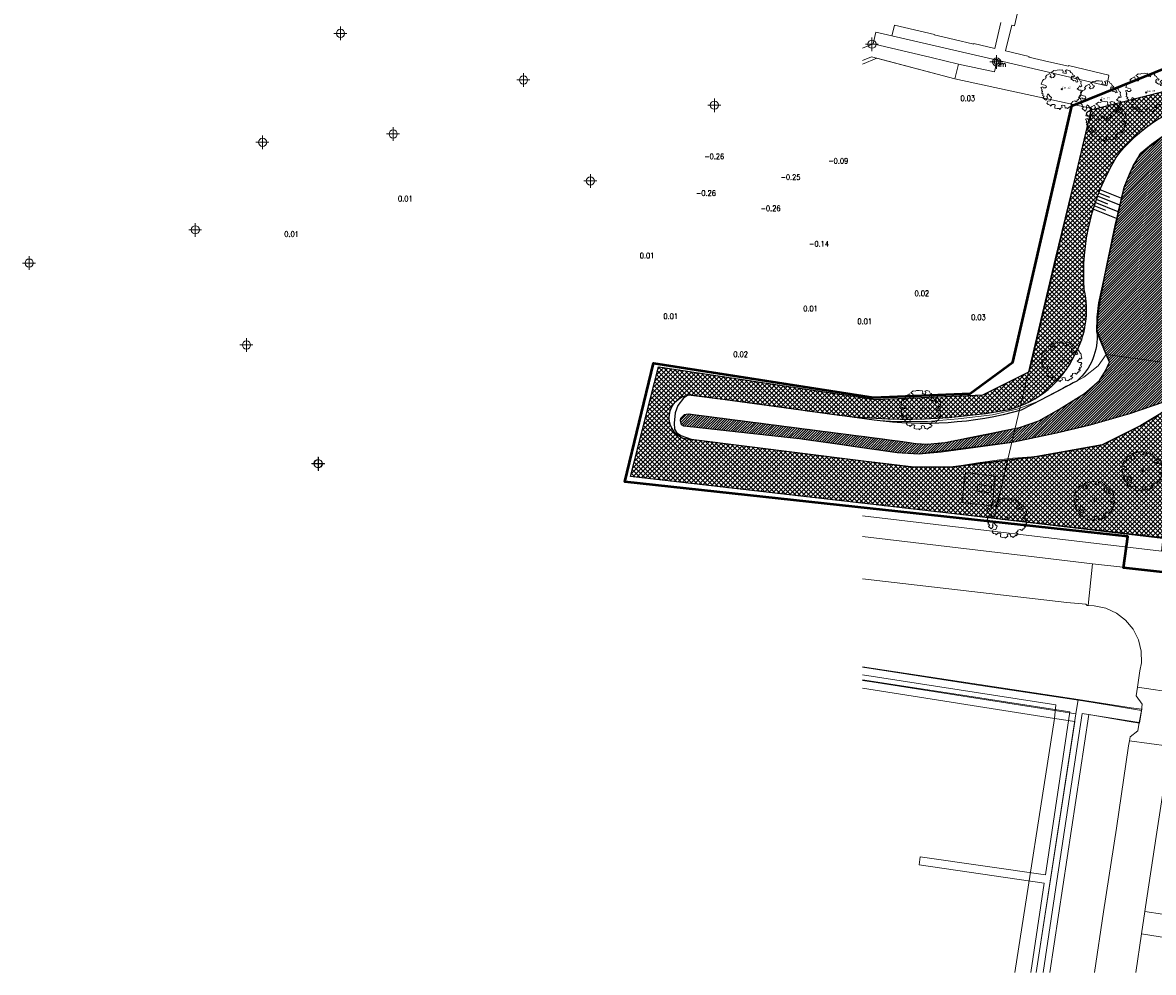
# Model space of a CAD drawing. Header units: metres. Extents: x 252743 to 254903, y 592696 to 593766.
# Tile 1 of 256: x 253471 to 253637, y 592826 to 592965. Entities that reach past the tile are written whole.
import ezdxf
from ezdxf.enums import TextEntityAlignment as Align

# ---------------------------------------------------------------- set-up
doc = ezdxf.new("R2010")
doc.units = ezdxf.units.M
for name, pattern in [('IMPORT-GK-BESCHOEIING-SO', [0]), ('IMPORT-KG-KADASTRAAL-SO _2_', [0]), ('IMPORT-KG-PERCEEL-SO _2_', [0])]:
    doc.linetypes.add(name, pattern=pattern)
for name, color, linetype, lineweight in [('132034000_dwg', 8, 'Continuous', 5), ('ALGEMEEN WERKGRENS', 10, 'FENCELINE1', 50), ('B-BH-GK-BESCHOEIING-G', 250, 'IMPORT-GK-BESCHOEIING-SO', 18), ('B-BH-GR-BEPLANTING_CULTUUR_HEESTERS-G', 250, 'Continuous', 18), ('B-BH-GR-GROENVOORZIENING-G', 250, 'Continuous', 18), ('B-BH-KG-GRENS_KADASTRAAL-G', 250, 'IMPORT-KG-KADASTRAAL-SO _2_', 18), ('B-BH-KG-GRENS_PERCEEL-G', 250, 'IMPORT-KG-PERCEEL-SO _2_', 18), ('B-BH-OG-TERREIN_OEVER-G', 250, 'Continuous', 18), ('B-BH-OG-WATER_MEER-G', 250, 'Continuous', 18), ('B-BH-VH-GESLOTENVERHARDING-G', 250, 'Continuous', 18), ('B-BH-VH-OPENVERHARDING-G', 250, 'Continuous', 18), ('B-WE-GR-BOOM-S2', 8, 'Continuous', 9), ('B-WE-GR-BOOM_STAMDIAMETER-T', 7, 'Continuous', 25), ('N-WE-IE-MEUBILAIR_WEGMEUBILAIR-S', 7, 'Continuous', 18)]:
    doc.layers.add(name, color=color, linetype=linetype, lineweight=lineweight)
for name, color, linetype in [('B-IN-LICHTMAST', 7, 'Continuous'), ('B-WATER-BOVENINSTEEK', 8, 'Continuous'), ('B-WATER-TE-BAGGEREN-WATERGANG', 140, 'Continuous'), ('N-GR-ARC-GROENVOORZIENING-N', 82, 'Continuous'), ('N-WATER-TALUD', 7, 'Continuous'), ('N-WE-ZZ-HOOGTELABEL-T', 7, 'Continuous')]:
    doc.layers.add(name, color=color, linetype=linetype)
doc.layers.get('0').freeze()
doc.styles.add('NLCS-ISO', font='txt')
doc.styles.add('ROMANS', font='romans.shx', dxfattribs={"height": 3})
doc.styles.get("Standard").update_dxf_attribs({"font": 'simplex.shx'})
doc.linetypes.add('FENCELINE1', pattern='A,6.35,-2.54,[133,ltypeshp.shx,S=2.54,R=0,X=-2.54,Y=0],-2.54,25.4', length=36.83)

# ---------------------------------------------------------------- blocks, each defined once
blk = doc.blocks.new('SIE-WEG_LICHTMAST-SO')
at = {"color": 0}
for p, q in [((2.857143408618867e-05, -3.458646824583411e-05), (2.857143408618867e-05, 0.4969654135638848)), ((-0.4839714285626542, -3.458646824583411e-05), (0.4660285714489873, -3.458646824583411e-05)), ((2.857143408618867e-05, -3.458646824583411e-05), (2.857143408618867e-05, -0.5030345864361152))]:
    blk.add_line(p, q, dxfattribs=at)
blk.add_circle((0, 0), 0.2999999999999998, dxfattribs=at)
blk = doc.blocks.new('B_LICHTMAST')
blk.add_circle((0, 0), 0.9000000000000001)
blk.add_point((0, 0))
blk.add_text('lm', height=1.8).set_placement((0.6, 0), align=Align.TOP_LEFT)
blk = doc.blocks.new('132034000_dwg_GWW-CAD Brk tekening 12A-1381409-Plot dakaanzicht')
at = {"layer": 'B-BH-KG-GRENS_KADASTRAAL-G', "color": 253, "linetype": 'Continuous', "lineweight": 9, "flags": 128}
for points in [[(253593989.0811732, 592894277.8999023), (253600062.9999999, 592893600.0000001), (253613233, 592892031.0000001), (253622231, 592930098), (253627585, 592952094.0000001), (253607506, 592956478.0000001), (253596081, 592959466), (253593989.0811732, 592958606.9970253)], [(253619417.9115974, 592825506.0123112), (253625099, 592862255), (253622087, 592862728.0000001), (253622305, 592864707.0000001), (253593989.0811732, 592869092.9611559)], [(253616313.5855634, 592825506.0123112), (253622087, 592862728.0000001), (253593989.0811732, 592867141.1836679)]]:
    blk.add_lwpolyline(points, dxfattribs=at)
at = {"layer": 'B-BH-KG-GRENS_PERCEEL-G', "color": 253, "linetype": 'Continuous', "lineweight": 9, "flags": 128}
for points in [[(253593989.0811732, 592958606.9970253), (253596081, 592959466), (253607506, 592956478.0000001), (253627585, 592952094.0000001), (253622231, 592930098), (253613233, 592892031.0000001), (253600062.9999999, 592893600.0000001), (253593989.0811732, 592894277.8999023)], [(253593989.0811732, 592869092.9611559), (253622305, 592864707.0000001), (253622087, 592862728.0000001), (253593989.0811732, 592867141.1836679)], [(253593989.0811732, 592867141.1836679), (253622087, 592862728.0000001), (253616313.5855634, 592825506.0123112)], [(253616313.5855634, 592825506.0123112), (253622087, 592862728.0000001), (253625099, 592862255), (253619417.9115974, 592825506.0123112)]]:
    blk.add_lwpolyline(points, dxfattribs=at)
blk = doc.blocks.new('132034000_dwg_GWW-CAD Bgt tekening 12A-1381416-Plot dakaanzicht')
at = {"layer": 'B-BH-GK-BESCHOEIING-G', "color": 253, "linetype": 'Continuous', "lineweight": 9, "flags": 128}
blk.add_lwpolyline([(253629694, 592916045), (253629121, 592917692), (253628347, 592919571), (253628353, 592921534), (253628619, 592923611), (253630696, 592933275), (253632334, 592940574), (253633613, 592943688), (253634686, 592945474), (253636422, 592946884), (253637897, 592947977)], dxfattribs=at)
at = {"layer": 'B-BH-GR-BEPLANTING_CULTUUR_HEESTERS-G', "color": 253, "lineweight": 9, "flags": 128}
blk.add_lwpolyline([(253598271, 592962764), (253613690, 592959169), (253613302, 592957476), (253608034, 592958605), (253604037, 592959558), (253595522, 592961587), (253595920, 592963316)], close=True, dxfattribs=at)
at = {"layer": 'B-BH-GR-GROENVOORZIENING-G', "color": 253, "lineweight": 9, "flags": 128}
blk.add_lwpolyline([(253593989.0811732, 592900451.6271414), (253601484, 592899527.0000001), (253607267, 592899602.0000001), (253610887, 592900162.0000001), (253615107, 592900775.0000001), (253615313, 592900823.0000002), (253613235, 592892032.0000001), (253597735, 592893882.0000001), (253593989.0811732, 592894313.2504827)], dxfattribs=at)
for points in [[(253608545, 592894354), (253612956, 592893857), (253613422, 592898208), (253609041, 592898765)], [(253644438, 592860668), (253642316, 592846222), (253640506, 592833656), (253635366, 592834417), (253635471, 592835106), (253637036, 592845417), (253638708, 592856552), (253638919, 592857725), (253639030, 592858647), (253639092, 592859171), (253638286, 592860325), (253638479, 592861585), (253640752, 592861239)]]:
    blk.add_lwpolyline(points, close=True, dxfattribs=at)
at = {"layer": 'B-BH-OG-TERREIN_OEVER-G', "color": 253, "lineweight": 9, "flags": 128}
for points in [[(253593989.0811732, 592906662.3518461), (253595654, 592906435.0000001), (253598828, 592906232), (253603518, 592906232), (253607995, 592906606.0000001), (253613041, 592907223.0000001), (253616788, 592908082), (253617051, 592908181), (253619919, 592909261.0000001), (253622752, 592910722.0000001), (253626404, 592912724), (253628530, 592914405.0000001), (253629694, 592916045.0000001), (253629955, 592915566.0000001)], [(253629955, 592915566.0000001), (253630181, 592914947.0000001), (253629599.9999999, 592913678), (253628701, 592912266.0000001), (253626502, 592910339.0000001), (253622742, 592907983), (253619822, 592906317.0000001), (253616961, 592905343.0000001), (253611502, 592904147.0000001), (253606072, 592903181), (253603474, 592902929), (253601800, 592902991), (253600473, 592903226.0000001), (253594644, 592903994), (253593989.0811732, 592904078.029003)], [(253593989.0811732, 592902377.1412332), (253595447, 592902173.0000001), (253599025, 592901643.0000001), (253602228, 592901460.0000001), (253605520, 592901739.0000001), (253610516, 592902418), (253615887, 592903182), (253622386, 592904548.0000001), (253627325, 592905689.0000001), (253633104, 592907375.0000001), (253639923, 592909723.0000001), (253639047, 592908486.0000001), (253637224, 592907134.0000001), (253634761, 592905658), (253632491, 592904486.0000001), (253629108, 592902803.0000001), (253619538, 592901094.0000001), (253615313, 592900823.0000002), (253615107, 592900775.0000001), (253610887, 592900162.0000001), (253607267, 592899602.0000001), (253601484, 592899527.0000001), (253593989.0811732, 592900451.6271414)]]:
    blk.add_lwpolyline(points, dxfattribs=at)
at = {"layer": 'B-BH-OG-WATER_MEER-G', "color": 253, "lineweight": 9, "flags": 128}
for points in [[(253644641, 592914010), (253629694, 592916045), (253629121, 592917692), (253628347, 592919571), (253628353, 592921534), (253628619, 592923611), (253630696, 592933275), (253632334, 592940574), (253633613, 592943688), (253634686, 592945474), (253636422, 592946884), (253637897, 592947977)], [(253593989.0811732, 592904078.029003), (253594644, 592903994), (253600473, 592903226.0000001), (253601800, 592902991), (253603474, 592902929), (253606072, 592903181), (253611502, 592904147.0000001), (253616961, 592905343.0000001), (253619822, 592906317.0000001), (253622742, 592907983), (253626502, 592910339.0000001), (253628701, 592912266.0000001), (253629599.9999999, 592913678), (253630181, 592914947.0000001), (253629955, 592915566.0000001), (253629694, 592916045.0000001), (253644641, 592914010.0000001), (253643800, 592912771.0000001), (253642613, 592911591.0000001), (253641427, 592910700.0000001), (253639923, 592909723.0000001)], [(253639923, 592909723.0000001), (253633104, 592907375.0000001), (253627325, 592905689.0000001), (253622386, 592904548.0000001), (253615887, 592903182), (253610516, 592902418), (253605520, 592901739.0000001), (253602228, 592901460.0000001), (253599025, 592901643.0000001), (253595447, 592902173.0000001), (253593989.0811732, 592902377.1412332)]]:
    blk.add_lwpolyline(points, dxfattribs=at)
at = {"layer": 'B-BH-VH-GESLOTENVERHARDING-G', "color": 253, "lineweight": 9, "flags": 128}
blk.add_lwpolyline([(253593989.0811732, 592889378.8921992), (253619119, 592886386.0000001), (253627685, 592885402.0000001), (253627023, 592879287.0000001), (253626917, 592879293), (253626698, 592879484.0000001), (253623903, 592879702.0000001), (253593989.0811732, 592883173.2397274)], dxfattribs=at)
at = {"layer": 'B-BH-VH-OPENVERHARDING-G', "color": 253, "lineweight": 9}
blk.add_line((253595303, 592959674.0000001), (253593989.0811732, 592959122.9612635), dxfattribs=at)
at = {"layer": 'B-BH-VH-OPENVERHARDING-G', "color": 253, "lineweight": 9, "flags": 128}
for points in [[(253616948, 592967212), (253616236, 592964216), (253615834, 592964316), (253614939, 592960553), (253618387, 592959746), (253618362, 592959640), (253621289, 592958958), (253624149, 592958297), (253624172, 592958392), (253630061, 592957014), (253630040, 592956916), (253630058, 592956912), (253629760, 592955422), (253613690, 592959169), (253598271, 592962764), (253598637, 592964257), (253598654, 592964327), (253604497, 592962969), (253604483, 592962908), (253607406, 592962231), (253610266, 592961549), (253610284, 592961625), (253613346, 592960913), (253614259, 592964693)], [(253593989.0811732, 592960926.6459557), (253595522, 592961587), (253604037, 592959558.0000001), (253608034, 592958605.0000001), (253607506, 592956478.0000001), (253595303, 592959674.0000001)], [(253593989.0811732, 592894313.2504827), (253597735, 592893882.0000001), (253613235, 592892032.0000001), (253637984, 592889078.0000001), (253637776, 592887221.0000001), (253593989.0811732, 592892388.1159223)], [(253640184, 592866440), (253634278, 592867323), (253634619, 592869683), (253634849, 592870879), (253634817, 592872596), (253634404, 592874263), (253633630, 592875797), (253632535, 592877120), (253631174, 592878167), (253629613, 592878884), (253627932, 592879237), (253627023, 592879287), (253627685, 592885402), (253637445, 592884281)], [(253639378.1194331, 592825506.0123112), (253640059, 592830338.0000001), (253634873, 592831158), (253635366, 592834417.0000001), (253640506, 592833656.0000001), (253642316, 592846222), (253644438, 592860668.0000001), (253640752, 592861239.0000001), (253638479, 592861585.0000001), (253638829, 592863396.0000001), (253644680, 592862455), (253646738, 592876417), (253648311, 592876502.0000001), (253649408, 592875839), (253651263, 592875573.0000001), (253651361, 592876389.0000001), (253651817, 592876370.0000001), (253654207, 592876106.0000001), (253653971, 592873788.0000001), (253648308, 592874438), (253646489, 592862194.0000001)], [(253593989.0811732, 592870283.6363099), (253625583, 592865474.0000001), (253625259, 592863413.0000001), (253597819, 592867698.0000001), (253595337, 592868085.0000001), (253593989.0811732, 592868295.4910191)], [(253593989.0811732, 592870225.0567014), (253610007, 592867745.0000001), (253626279, 592865280.0000001), (253630447, 592864635.0000001), (253634839, 592863875), (253634514, 592862117.0000001), (253626176, 592863435.0000001), (253622466, 592838927.0000001), (253620454.301997, 592825506.0123112)], [(253618616.7819819, 592825506.0123112), (253620581, 592838601), (253602258, 592841275.0000001), (253602400, 592842445.0000001), (253620776, 592839783), (253624378, 592863709), (253609886, 592865932.0000001), (253593989.0811732, 592868368.5798887)], [(253619409.6344618, 592825506.0123112), (253625259, 592863413.0000001), (253625583, 592865474.0000001), (253633358, 592864290.0000001), (253634890, 592864057.0000001), (253634581.9999999, 592862043.0000001)], [(253634581.9999999, 592862043.0000001), (253633064, 592862295.0000001), (253627139, 592863277.0000001), (253621418.2490591, 592825506.0123112)], [(253627955.0763743, 592825506.0123112), (253629299, 592834397.0000001), (253631192, 592846637.0000001), (253632959, 592858721.0000001), (253633098, 592859444.0000001), (253638885, 592858667.0000001), (253639030, 592858647.0000001), (253638919, 592857725.0000001), (253638708, 592856552.0000001), (253637036, 592845417), (253635471, 592835106.0000001), (253635366, 592834417.0000001), (253634873, 592831158), (253634018.1831297, 592825506.0123112)]]:
    blk.add_lwpolyline(points, dxfattribs=at)
for points in [[(253613422, 592898208), (253612956, 592893857), (253608545, 592894354), (253609041, 592898765)], [(253610748, 592896014), (253612773, 592895778), (253612889, 592896771), (253610893, 592897004)], [(253638829, 592863396), (253638479, 592861585), (253638286, 592860325), (253639092, 592859171), (253639030, 592858647), (253638885, 592858667), (253633098, 592859444), (253633212, 592860042), (253634347, 592860881), (253634514, 592862117), (253634839, 592863875), (253634981, 592864791), (253634089, 592866014), (253634278, 592867323), (253640184, 592866440), (253639972, 592865000), (253638916, 592864216)]]:
    blk.add_lwpolyline(points, close=True, dxfattribs=at)
blk = doc.blocks.new('132034000_dwg-1357416-Plot dakaanzicht')
for name in ['132034000_dwg_GWW-CAD Brk tekening 12A-1381409-Plot dakaanzicht', '132034000_dwg_GWW-CAD Bgt tekening 12A-1381416-Plot dakaanzicht']:
    blk.add_blockref(name, (0, 0))
blk = doc.blocks.new('SGR-BOOM_06_ST')
at = {"linetype": 'Continuous', "flags": 128}
blk.add_lwpolyline([(2.697926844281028, 3.519936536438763), (2.530031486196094, 3.938911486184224), (2.197017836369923, 4.064448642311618), (1.94450365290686, 4.524361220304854), (1.273022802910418, 4.692183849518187), (0.8554126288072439, 4.524288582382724), (1.107912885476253, 4.273186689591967), (1.064270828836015, 3.811889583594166), (0.2276521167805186, 3.979701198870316), (0.3518243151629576, 4.315444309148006), (0.1839317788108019, 4.692111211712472), (-0.1504327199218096, 4.608837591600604), (-0.4861730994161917, 4.692066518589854), (-1.154910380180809, 4.649713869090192), (-1.490634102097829, 4.483188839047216), (-1.95193375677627, 4.56504461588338), (-2.538756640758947, 4.105076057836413), (-2.119756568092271, 3.896293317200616), (-1.994180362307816, 3.643818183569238), (-1.575180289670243, 3.435035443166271), (-1.994130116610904, 2.890461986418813), (-2.538667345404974, 2.766231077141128), (-2.915367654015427, 3.099211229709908), (-2.619546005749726, 3.216664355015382), (-2.873110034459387, 3.855299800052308), (-3.627802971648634, 3.434898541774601), (-4.004453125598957, 3.015887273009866), (-3.794266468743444, 2.84803387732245), (-4.004419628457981, 2.513649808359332), (-4.424759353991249, 2.345754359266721), (-4.716801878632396, 2.05367287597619), (-5.01017267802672, 1.214316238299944), (-3.88011881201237, 0.9209648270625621), (-3.712226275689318, 0.5442979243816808), (-4.004271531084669, 0.2931597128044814), (-4.506508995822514, 0.2931262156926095), (-4.602327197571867, 0.5555981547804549), (-5.093368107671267, 0.3763383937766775), (-4.757596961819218, -0.1681847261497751), (-4.925450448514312, -0.3770066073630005), (-4.716628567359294, -0.544860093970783), (-4.88446521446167, -1.006165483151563), (-4.532341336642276, -1.182198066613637), (-4.716561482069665, -1.550699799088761), (-4.424496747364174, -1.591623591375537), (-4.292786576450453, -1.70719043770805), (-4.61907625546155, -2.106831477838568), (-3.920821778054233, -2.682045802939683), (-3.668355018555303, -2.430910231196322), (-3.459575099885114, -1.969602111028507), (-3.627456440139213, -1.760802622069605), (-3.418684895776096, -1.173935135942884), (-3.123882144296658, -1.341782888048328), (-2.788119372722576, -1.760746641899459), (-2.496040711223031, -2.010481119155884), (-2.788049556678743, -2.807529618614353), (-3.418567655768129, -2.931766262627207), (-3.668290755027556, -3.394441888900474), (-3.332530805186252, -3.771097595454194), (-2.831649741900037, -3.896623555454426), (-2.768861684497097, -4.022178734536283), (-2.70607362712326, -4.147733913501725), (-2.328058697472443, -3.728722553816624), (-1.825821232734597, -3.728689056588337), (-1.574691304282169, -3.89653972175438), (-1.698860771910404, -4.27322610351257), (-1.6988383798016, -4.608960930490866), (-1.154284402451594, -4.735848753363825), (-0.6097418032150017, -4.692139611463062), (-0.4855303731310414, -4.944614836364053), (-0.2330665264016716, -4.64980644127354), (0.1012924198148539, -4.483281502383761), (-0.05880460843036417, -4.006538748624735), (0.2691206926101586, -3.89641674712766), (0.7727313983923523, -4.023307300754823), (0.8560217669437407, -4.608790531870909), (1.149445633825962, -4.565098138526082), (1.441519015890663, -4.735675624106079), (2.070647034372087, -4.232031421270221), (2.365446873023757, -4.356206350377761), (2.321760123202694, -4.14739857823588), (2.657483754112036, -3.979508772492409), (2.406348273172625, -3.728406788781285), (2.112915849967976, -3.643810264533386), (2.574182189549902, -3.226158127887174), (2.615108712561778, -2.975036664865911), (3.159645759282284, -2.848076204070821), (3.537702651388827, -3.058226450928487), (3.787439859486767, -2.807091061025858), (3.770391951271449, -2.632754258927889), (4.123163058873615, -2.632730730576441), (4.123146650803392, -2.386717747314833), (4.458873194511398, -2.262500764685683), (4.458859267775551, -2.05369007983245), (4.082181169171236, -2.05371520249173), (4.543444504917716, -1.591025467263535), (4.250006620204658, -1.424542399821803), (4.626693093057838, -1.550076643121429), (4.752232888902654, -1.256641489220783), (4.54339981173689, -0.9209205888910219), (4.835431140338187, -0.4609716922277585), (4.667549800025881, -0.2521722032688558), (4.249928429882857, -0.2522000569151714), (3.746303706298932, 0.08486595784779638), (4.082024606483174, 0.2936990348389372), (4.375415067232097, 0.8382641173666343), (4.543299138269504, 0.5885213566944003), (4.876296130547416, 0.7127381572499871), (4.667437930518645, 1.425137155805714), (4.711079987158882, 1.886434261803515), (4.499534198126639, 1.969671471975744), (4.163754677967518, 2.639753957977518), (3.828442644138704, 3.012677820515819), (3.373874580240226, 2.603955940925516), (3.662895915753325, 2.430909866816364), (3.914056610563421, 1.801765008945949), (3.537384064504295, 1.718488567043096), (3.327180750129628, 2.136095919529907), (2.991451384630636, 2.054186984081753), (2.657064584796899, 2.305283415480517), (2.238064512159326, 2.514066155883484), (2.446864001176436, 2.681947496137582), (2.321287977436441, 2.931693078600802), (2.530081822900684, 3.184190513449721), (2.865825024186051, 3.05865353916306), (3.159240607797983, 3.226540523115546)], close=True, dxfattribs=at)
blk.add_circle((0, 0), 0.15)
at = {"layer": 'B-WE-GR-BOOM_STAMDIAMETER-T', "style": 'NLCS-ISO'}
blk.add_attdef('STAMDIAMETER', text='', height=0.3, dxfattribs=at).set_placement((0, 0), align=Align.BOTTOM_LEFT)

msp = doc.modelspace()

# ---------------------------------------------------------------- hatches: boundary and pattern name
at = {"layer": 'B-WATER-TE-BAGGEREN-WATERGANG'}
h = msp.add_hatch(dxfattribs=at)
h.set_pattern_fill('ANSI31', color=256, scale=0.08299999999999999)
h.set_pattern_definition([(45, (0, 0), (-0.1863403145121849, 0.1863403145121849), [])])
h.paths.add_polyline_path([(253567.865, 592907.246), (253568.443, 592907.36), (253579.8140653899, 592905.8967466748), (253593.427317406, 592904.1501057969), (253599.8213212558, 592903.3118619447), (253600.4729999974, 592903.2260000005), (253601.8, 592902.991), (253603.474, 592902.929), (253606.072, 592903.181), (253616.961, 592905.3430000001), (253619.822, 592906.317), (253622.742, 592907.983), (253626.5020000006, 592910.3390000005), (253628.7010000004, 592912.2660000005), (253629.5999999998, 592913.6779999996), (253630.181, 592914.947), (253629.6939999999, 592916.045), (253628.3364075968, 592919.3755166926), (253628.353, 592921.5340000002), (253628.619, 592923.611), (253632.3340000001, 592940.5740000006), (253633.3647766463, 592943.0836469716), (253634.6859999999, 592945.4739999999), (253637.8970000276, 592947.9770000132), (253641.828, 592949.813), (253646.997, 592950.754), (253649.5133419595, 592951.1473662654), (253650.983, 592951.172), (253651.6745173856, 592951.025314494), (253652.8835181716, 592950.0424209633), (253653.3729999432, 592949.173000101), (253653.368, 592947.297), (253646.8250000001, 592920.6140000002), (253645.9830000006, 592919.1730000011), (253644.6410000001, 592914.0100000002), (253643.8000000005, 592912.7710000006), (253642.6129999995, 592911.5909999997), (253639.9229999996, 592909.7229999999), (253633.1039999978, 592907.3749999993), (253627.6555099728, 592905.7854249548), (253622.3860000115, 592904.5480000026), (253615.8681586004, 592903.1793198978), (253602.2280000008, 592901.4600000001), (253599.0250000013, 592901.6429999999), (253589.236847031, 592903.0425602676), (253584.713, 592903.676), (253577.1208930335, 592904.512745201), (253569.6253835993, 592905.3388441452), (253567.773, 592905.543), (253567.457, 592905.746), (253567.285, 592906.382), (253567.315, 592906.728)])
at = {"layer": 'N-GR-ARC-GROENVOORZIENING-N'}
h = msp.add_hatch(dxfattribs=at)
h.set_pattern_fill('ANSI37', color=256, scale=0.15)
h.set_pattern_definition([(45, (0, 0), (-0.3367596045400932, 0.3367596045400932), []), (135, (0, 0), (-0.3367596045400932, -0.3367596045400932), [])])
edge = h.paths.add_edge_path(flags=16)
edge.add_arc((253688.6698402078, 592784.8656937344), 174.2347316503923, 102.9304769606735, 105.25854692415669, ccw=False)
edge.add_arc((253650.8464449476, 592948.1681098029), 6.617455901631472, 1.5252866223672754, 100.13854102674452, ccw=False)
edge.add_line((253657.4615561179, 592948.3442540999), (253657.328911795, 592946.6391904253))
edge.add_line((253657.328911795, 592946.6391904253), (253651.4989787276, 592923.8406896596))
edge.add_arc((253631.4254984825, 592927.3930515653), 20.38538408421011, 303.48306557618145, 349.96438851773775, ccw=False)
edge.add_line((253642.6719211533, 592910.3906440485), (253637.223999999, 592907.1339999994))
edge.add_line((253637.223999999, 592907.1339999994), (253634.7609999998, 592905.6579999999))
edge.add_line((253634.7609999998, 592905.6579999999), (253629.1079999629, 592902.8029999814))
edge.add_line((253629.1079999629, 592902.8029999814), (253619.5380000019, 592901.0940000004))
edge.add_line((253619.5380000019, 592901.0940000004), (253607.267000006, 592899.6020000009))
edge.add_line((253607.267000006, 592899.6020000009), (253601.4839999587, 592899.5270000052))
edge.add_line((253601.4839999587, 592899.5270000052), (253590.8585648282, 592900.8378301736))
edge.add_line((253590.8585648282, 592900.8378301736), (253577.7541256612, 592902.454488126))
edge.add_line((253577.7541256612, 592902.454488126), (253567.6124749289, 592903.7521695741))
edge.add_arc((253568.9993954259, 592906.8181113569), 3.365047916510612, 98.9760628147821, 245.659734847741, ccw=False)
edge.add_arc((253475.9104541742, 592150.8357836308), 764.9274037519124, 81.6488871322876, 83.04959971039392, ccw=False)
edge.add_arc((253600.2276280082, 592989.8688168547), 83.27251561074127, 260.8653323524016, 280.5804538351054)
edge.add_arc((253611.6611895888, 592922.35444776), 14.85181616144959, 285.050621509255, 334.5956114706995)
edge.add_arc((253613.4278320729, 592922.5804567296), 13.38757452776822, 330.4746965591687, 372.894413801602)
edge.add_arc((253659.4134931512, 592927.8635593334), 33.01558556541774, 148.8830366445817, 183.9870336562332, ccw=False)
edge.add_arc((253648.9425040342, 592931.5698085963), 22.24875944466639, 105.98479150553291, 143.1091290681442, ccw=False)
edge = h.paths.add_edge_path()
edge.add_line((253627.4600391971, 592951.913796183), (253645.7713144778, 592956.531983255))
edge.add_line((253645.7713144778, 592956.531983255), (253653.4987677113, 592957.1479468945))
edge.add_line((253653.4987677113, 592957.1479468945), (253661.8082002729, 592954.9218046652))
edge.add_line((253661.8082002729, 592954.9218046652), (253662.2109392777, 592953.5636054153))
edge.add_line((253662.2109392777, 592953.5636054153), (253662.7253929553, 592951.7298562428))
edge.add_arc((253658.7534774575, 592950.2296084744), 4.245804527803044, -17.117870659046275, 20.692248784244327, ccw=False)
edge.add_line((253662.81119818, 592948.9799050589), (253659.2939569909, 592937.182658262))
edge.add_line((253659.2939569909, 592937.182658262), (253652.3563909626, 592911.6997294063))
edge.add_line((253652.3563909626, 592911.6997294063), (253650.9025068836, 592905.1476285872))
edge.add_arc((253645.2562484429, 592907.0540951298), 5.959433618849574, 289.91974605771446, 341.3426788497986, ccw=False)
edge.add_line((253647.2866488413, 592901.4512098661), (253643.4665744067, 592899.962378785))
edge.add_arc((253645.7708756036, 592893.0572087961), 7.279503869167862, 108.4541975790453, 173.7583834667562)
edge.add_line((253638.5345227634, 592893.8486468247), (253638.1076484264, 592889.2040589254))
edge.add_line((253638.1076484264, 592889.2040589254), (253632.8795842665, 592889.7879625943))
edge.add_line((253632.8795842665, 592889.7879625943), (253559.9522374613, 592898.1769253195))
edge.add_line((253559.9522374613, 592898.1769253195), (253564.0780318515, 592914.2688563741))
edge.add_line((253564.0780318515, 592914.2688563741), (253595.8439932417, 592909.4385415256))
edge.add_line((253595.8439932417, 592909.4385415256), (253611.583921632, 592910.1209197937))
edge.add_line((253611.583921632, 592910.1209197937), (253618.4216554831, 592913.5475677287))
edge.add_line((253618.4216554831, 592913.5475677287), (253627.5328885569, 592951.9876965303))

# ---------------------------------------------------------------- linework, layer by layer
at = {"layer": 'ALGEMEEN WERKGRENS', "ltscale": 0.3}
msp.add_lwpolyline([(253983.948, 592985.9839999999), (253988.3556754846, 592968.3210774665, 0.1289465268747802), (253974.2677038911, 592955.2513071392), (253970.4203707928, 592946.8602480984, -0.0837852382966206), (253948.4487089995, 592913.7152736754, -0.09025934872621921), (253907.2532639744, 592881.5882848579, -0.1560295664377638), (253824.2295635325, 592866.9065797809), (253796.7617162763, 592870.0570945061), (253704.005946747, 592881.265993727), (253656.434998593, 592886.7029763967), (253655.9515545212, 592882.1394631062), (253632.2405569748, 592884.7764323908), (253632.8421086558, 592889.3994335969), (253559.1310829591, 592897.4088580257), (253563.3458551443, 592914.7948538), (253595.547573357, 592909.7371527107), (253609.7425976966, 592910.3525542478), (253615.993630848, 592914.9373029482), (253624.6652026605, 592952.4976242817), (253653.9359214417, 592964.3409799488), (253680.3966956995, 593069.4514968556), (253685.7321312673, 593068.0886558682)], format="xyb", dxfattribs=at)
at = {"layer": 'B-WATER-BOVENINSTEEK'}
msp.add_lwpolyline([(253637.8969999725, 592947.9769999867), (253636.3372554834, 592946.8151694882), (253634.686, 592945.474, 0.05767357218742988), (253632.334, 592940.574, 0.0212088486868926), (253629.0771549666, 592925.5379121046, 0.04760043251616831), (253628.3364075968, 592919.3755166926, -0.2403787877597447), (253625.3667669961, 592912.1553963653, -0.002882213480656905), (253617.2060764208, 592907.8838040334, -0.1021773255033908), (253595.6540000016, 592906.4349999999), (253568.478, 592910.146), (253567.75, 592909.644), (253566.904, 592908.585), (253566.492, 592907.525), (253566.352, 592905.975), (253566.404, 592905.132), (253566.702, 592904.641), (253567.326, 592904.177), (253568.8758514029, 592903.636656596), (253601.4839999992, 592899.5270000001), (253607.2669999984, 592899.602), (253619.538000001, 592901.0940000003), (253629.1079999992, 592902.8029999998), (253634.7610000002, 592905.6580000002), (253637.2239999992, 592907.1339999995)], format="xyb", dxfattribs=at)
msp.add_lwpolyline([(253639.9229999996, 592909.7229999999), (253633.1039999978, 592907.3749999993), (253627.6555099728, 592905.7854249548), (253622.3860000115, 592904.5480000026), (253615.8681586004, 592903.1793198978), (253602.2280000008, 592901.4600000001), (253599.0250000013, 592901.6429999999), (253589.236847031, 592903.0425602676), (253584.713, 592903.676), (253577.1208930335, 592904.512745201), (253569.6253835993, 592905.3388441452), (253567.773, 592905.543), (253567.457, 592905.746), (253567.285, 592906.382), (253567.315, 592906.728), (253567.865, 592907.246), (253568.443, 592907.36), (253579.8140653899, 592905.8967466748), (253593.427317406, 592904.1501057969), (253599.8213212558, 592903.3118619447), (253600.4729999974, 592903.2260000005), (253601.8, 592902.991), (253603.474, 592902.929), (253606.072, 592903.181), (253616.961, 592905.3430000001), (253619.822, 592906.317), (253622.742, 592907.983), (253626.5020000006, 592910.3390000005), (253628.7010000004, 592912.2660000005), (253629.5999999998, 592913.6779999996), (253630.181, 592914.947), (253629.6939999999, 592916.045), (253628.3364075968, 592919.3755166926), (253628.353, 592921.5340000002), (253628.619, 592923.611), (253632.3340000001, 592940.5740000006), (253633.3647766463, 592943.0836469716), (253634.6859999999, 592945.4739999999), (253637.8970000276, 592947.9770000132)], dxfattribs=at)
at = {"layer": 'B-WATER-TE-BAGGEREN-WATERGANG'}
for p, q in [((253587.4714026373, 592903.300047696), (253587.4701956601, 592903.2899309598)), ((253588.4643608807, 592903.1815828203), (253588.4607399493, 592903.1512326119)), ((253589.4573191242, 592903.0631179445), (253589.4512097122, 592903.011909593))]:
    msp.add_line(p, q, dxfattribs=at)
at = {"layer": 'N-GR-ARC-GROENVOORZIENING-N'}
msp.add_lwpolyline([(253627.4600391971, 592951.913796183), (253645.7713144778, 592956.531983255), (253653.4987677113, 592957.1479468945), (253661.8082002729, 592954.9218046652), (253662.2109392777, 592953.5636054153), (253662.7253929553, 592951.7298562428, -0.1664910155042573), (253662.81119818, 592948.9799050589), (253659.2939569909, 592937.182658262), (253652.3563909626, 592911.6997294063), (253650.9025068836, 592905.1476285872, -0.228217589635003), (253647.2866488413, 592901.4512098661), (253643.4665744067, 592899.962378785, 0.2929139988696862), (253638.5345227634, 592893.8486468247), (253638.1076484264, 592889.2040589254), (253632.8795842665, 592889.7879625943), (253559.9522374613, 592898.1769253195), (253564.0780318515, 592914.2688563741), (253595.8439932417, 592909.4385415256), (253611.583921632, 592910.1209197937), (253618.4216554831, 592913.5475677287), (253627.5328885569, 592951.9876965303)], format="xyb", dxfattribs=at)
at = {"layer": 'N-WATER-TALUD'}
for p, q in [((253629.9350386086, 592938.1062623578), (253628.2555442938, 592938.781943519)), ((253631.6683305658, 592937.9478846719), (253628.4245883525, 592939.2528819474)), ((253630.2290989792, 592939.0658521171), (253628.6006674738, 592939.7209900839)), ((253631.9684839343, 592938.9050231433), (253628.7837743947, 592940.1862708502)), ((253631.1971276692, 592935.9816676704), (253627.7907684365, 592937.3520877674)), ((253629.6409782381, 592937.1466725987), (253627.9386148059, 592937.8315542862)), ((253631.4300874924, 592936.9658389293), (253628.0935474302, 592938.3081699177))]:
    msp.add_line(p, q, dxfattribs=at)
msp.add_lwpolyline([(253642.8155919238, 592952.9583159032, -0.0101584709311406), (253649.6815812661, 592954.6822340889, -0.4589617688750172), (253657.4615561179, 592948.3442540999), (253657.328911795, 592946.6391904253), (253651.4989787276, 592923.8406896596, -0.2056403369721), (253642.6719211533, 592910.3906440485), (253637.223999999, 592907.1339999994), (253634.7609999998, 592905.6579999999), (253629.1079999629, 592902.8029999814), (253619.5380000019, 592901.0940000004), (253607.267000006, 592899.6020000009), (253601.4839999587, 592899.5270000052), (253590.8585648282, 592900.8378301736), (253577.7541256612, 592902.454488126), (253567.6124749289, 592903.7521695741, -0.7445877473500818), (253568.4743745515, 592910.1419495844, -0.006111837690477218), (253587.0076592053, 592907.6523691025, 0.08623626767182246), (253615.5177956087, 592908.0120967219, 0.219612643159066), (253625.07687131, 592915.9829544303, 0.1872339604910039), (253626.4778115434, 592925.5679619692, -0.154379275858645), (253631.1483842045, 592944.9255787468, -0.1634173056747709)], format="xyb", close=True, dxfattribs=at)

# ---------------------------------------------------------------- block references
at = {"layer": '132034000_dwg', "color": 253, "lineweight": 9, "xscale": 0.001, "yscale": 0.001, "zscale": 0.001}
msp.add_blockref('132034000_dwg-1357416-Plot dakaanzicht', (0, 0), dxfattribs=at)
at = {"layer": 'B-IN-LICHTMAST', "xscale": 0.4, "yscale": 0.4, "zscale": 0.4}
msp.add_blockref('B_LICHTMAST', (253613.6229052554, 592958.9316248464, 1.71953), dxfattribs=at)
at = {"layer": 'B-WE-GR-BOOM-S2'}
ref = msp.add_blockref('SGR-BOOM_06_ST', (253623.1714294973, 592954.9356964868, -0.32367), dxfattribs=dict(at, xscale=0.6, yscale=0.6, zscale=0.6))
ref.add_attrib('STAMDIAMETER', 'Dia 32', dxfattribs={"layer": 'B-WE-GR-BOOM_STAMDIAMETER-T', "height": 0.3, "style": 'NLCS-ISO'}).set_placement((253623.1714294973, 592954.9356964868, -0.32367), align=Align.BOTTOM_LEFT)
ref = msp.add_blockref('SGR-BOOM_06_ST', (253635.5624330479, 592954.4459946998, -0.32145), dxfattribs=dict(at, xscale=0.6, yscale=0.6, zscale=0.6))
ref.add_attrib('STAMDIAMETER', 'Dia 38', dxfattribs={"layer": 'B-WE-GR-BOOM_STAMDIAMETER-T', "height": 0.3, "style": 'NLCS-ISO'}).set_placement((253635.5624330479, 592954.4459946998, -0.32145), align=Align.BOTTOM_LEFT)
ref = msp.add_blockref('SGR-BOOM_06_ST', (253628.9344886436, 592953.3478339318, -0.31113), dxfattribs=dict(at, xscale=0.6, yscale=0.6, zscale=0.6))
ref.add_attrib('STAMDIAMETER', 'Dia 25', dxfattribs={"layer": 'B-WE-GR-BOOM_STAMDIAMETER-T', "height": 0.3, "style": 'NLCS-ISO'}).set_placement((253628.9344886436, 592953.3478339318, -0.31113), align=Align.BOTTOM_LEFT)
ref = msp.add_blockref('SGR-BOOM_06_ST', (253629.7121443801, 592950.301939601, -0.49726), dxfattribs=dict(at, xscale=0.6, yscale=0.6, zscale=0.6))
ref.add_attrib('STAMDIAMETER', 'Dia 53', dxfattribs={"layer": 'B-WE-GR-BOOM_STAMDIAMETER-T', "height": 0.3, "style": 'NLCS-ISO'}).set_placement((253629.7121443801, 592950.301939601, -0.49726), align=Align.BOTTOM_LEFT)
ref = msp.add_blockref('SGR-BOOM_06_ST', (253623.1987111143, 592915.0316836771, -0.52219), dxfattribs=dict(at, xscale=0.6, yscale=0.6, zscale=0.6))
ref.add_attrib('STAMDIAMETER', 'Dia 94', dxfattribs={"layer": 'B-WE-GR-BOOM_STAMDIAMETER-T', "height": 0.3, "style": 'NLCS-ISO'}).set_placement((253623.1987111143, 592915.0316836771, -0.52219), align=Align.BOTTOM_LEFT)
ref = msp.add_blockref('SGR-BOOM_06_ST', (253602.5791878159, 592907.969357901, -0.16759), dxfattribs=dict(at, xscale=0.6, yscale=0.6, zscale=0.6))
ref.add_attrib('STAMDIAMETER', 'Dia 59', dxfattribs={"layer": 'B-WE-GR-BOOM_STAMDIAMETER-T', "height": 0.3, "style": 'NLCS-ISO'}).set_placement((253602.5791878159, 592907.969357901, -0.16759), align=Align.BOTTOM_LEFT)
ref = msp.add_blockref('SGR-BOOM_06_ST', (253634.9814318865, 592898.9788649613, -0.58301), dxfattribs=dict(at, xscale=0.6, yscale=0.6, zscale=0.6))
ref.add_attrib('STAMDIAMETER', 'Dia 16', dxfattribs={"layer": 'B-WE-GR-BOOM_STAMDIAMETER-T', "height": 0.3, "style": 'NLCS-ISO'}).set_placement((253634.9814318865, 592898.9788649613, -0.58301), align=Align.BOTTOM_LEFT)
ref = msp.add_blockref('SGR-BOOM_06_ST', (253627.9808385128, 592894.6291339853, -0.47733), dxfattribs=dict(at, xscale=0.6, yscale=0.6, zscale=0.6))
ref.add_attrib('STAMDIAMETER', 'Dia 23', dxfattribs={"layer": 'B-WE-GR-BOOM_STAMDIAMETER-T', "height": 0.3, "style": 'NLCS-ISO'}).set_placement((253627.9808385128, 592894.6291339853, -0.47733), align=Align.BOTTOM_LEFT)
ref = msp.add_blockref('SGR-BOOM_06_ST', (253615.1901099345, 592892.0985509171, -0.41706), dxfattribs=dict(at, xscale=0.6, yscale=0.6, zscale=0.6))
ref.add_attrib('STAMDIAMETER', 'Dia 40', dxfattribs={"layer": 'B-WE-GR-BOOM_STAMDIAMETER-T', "height": 0.3, "style": 'NLCS-ISO'}).set_placement((253615.1901099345, 592892.0985509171, -0.41706), align=Align.BOTTOM_LEFT)
at = {"layer": 'N-WE-IE-MEUBILAIR_WEGMEUBILAIR-S', "xscale": 2, "yscale": 2, "zscale": 2}
for p in [(253517.4490481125, 592963.1101740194, -0.44838), (253595.3506481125, 592961.5346140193, -0.17756), (253613.6228481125, 592958.9316940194, 1.71953), (253544.2819481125, 592956.2913940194, -0.49584), (253572.2591481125, 592952.5899940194, -0.43483), (253525.1746681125, 592948.3739540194, -0.34153), (253506.0307581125, 592947.1529440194, -0.31406), (253554.0785681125, 592941.4879140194, -0.34741), (253496.1663181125, 592934.3247740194, -0.392), (253471.8227081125, 592929.4492640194, -0.48603), (253503.6720681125, 592917.4521540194, -0.4147), (253514.1556581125, 592900.0838340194, -0.48374), (253514.2044981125, 592900.0284940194, -0.45794)]:
    msp.add_blockref('SIE-WEG_LICHTMAST-SO', p, dxfattribs=at)

# ---------------------------------------------------------------- texts
at = {"layer": 'N-WE-ZZ-HOOGTELABEL-T', "style": 'ROMANS', "width": 0.8}
for s, p in [('0.03', (253608.3305315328, 592953.2024952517, 0.02826)), ('-0.26', (253570.7614915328, 592944.6853952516, -0.26159)), ('-0.09', (253588.9484215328, 592944.0237152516, -0.09229)), ('-0.25', (253581.9472215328, 592941.6455052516, -0.24706)), ('0.01', (253525.8837215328, 592938.4956352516, 0.0113)), ('-0.26', (253569.5550615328, 592939.3045652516, -0.26069)), ('-0.26', (253579.0263815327, 592937.0718852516, -0.26066)), ('0.01', (253509.2129315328, 592933.3099152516, 0.01162)), ('-0.14', (253586.1227015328, 592931.8731452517, -0.13521)), ('0.01', (253561.3181815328, 592930.1548652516, 0.0074)), ('0.02', (253601.5976715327, 592924.6123052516, 0.02029)), ('0.01', (253585.2814615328, 592922.3841152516, 0.01456)), ('0.01', (253564.7900915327, 592921.2626152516, 0.01466)), ('0.01', (253593.2266215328, 592920.5101552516, 0.00978)), ('0.03', (253609.8900415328, 592921.1086952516, 0.03348)), ('0.02', (253575.0362415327, 592915.6877352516, 0.02075))]:
    msp.add_text(s, height=0.8, dxfattribs=at).set_placement(p)

doc.saveas('drawing.dxf')
